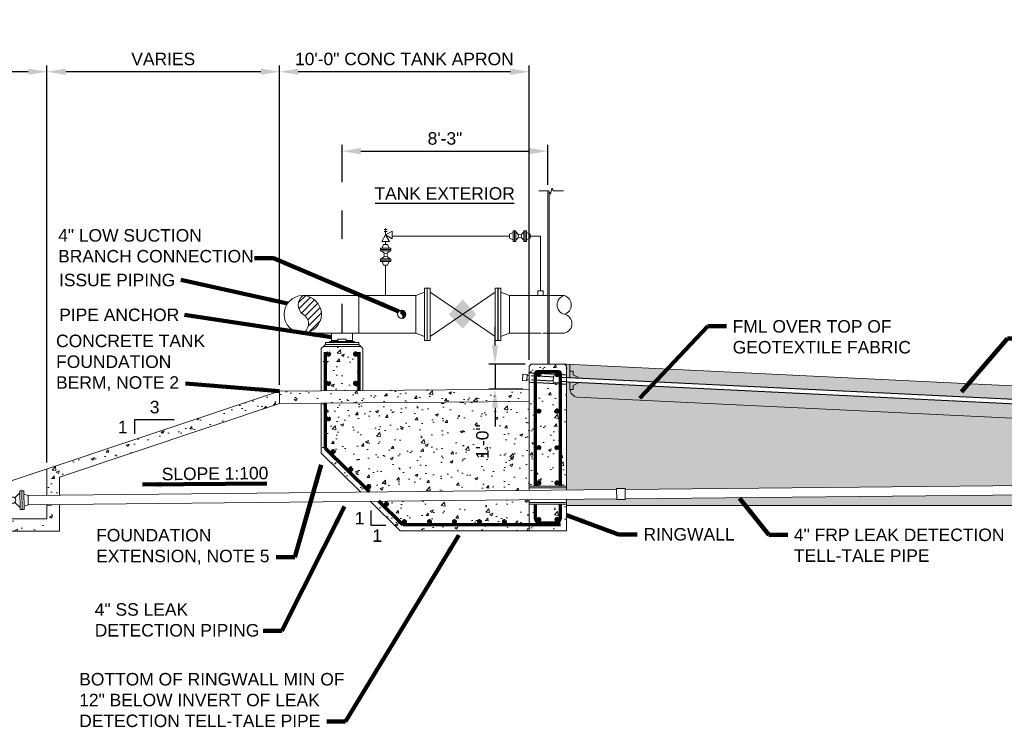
# Model space of a CAD drawing. Header units: inches. Extents: x -263 to 972, y -672 to 266.
# Tile 3 of 5: x 29 to 502, y -444 to -104. Entities that reach past the tile are written whole.
import ezdxf

# ---------------------------------------------------------------- set-up
doc = ezdxf.new("R2010")
doc.units = ezdxf.units.IN
doc.header["$MEASUREMENT"] = 0
doc.linetypes.add('HIDDEN', pattern=[0.19685, 0.15748, -0.03937])
doc.layers.get('DefPoints').update_dxf_attribs({"lineweight": 0})
for name, color, linetype, lineweight in [('G-ANNO-DIMS', 2, 'Continuous', 0), ('G-ANNO-MASK', 1, 'Continuous', 0), ('G-ANNO-NOTE', 4, 'Continuous', 30), ('G-ANNO-PATT', 250, 'Continuous', 0), ('M-DETL-LGHT', 3, 'Continuous', 0), ('M-DETL-MEDM', 5, 'Continuous', 0), ('M-DETL-MLGT', 2, 'Continuous', 0), ('M-DETL-XLGT', 1, 'Continuous', 0), ('S-REIN-RBAR', 1, 'Continuous', 70)]:
    doc.layers.add(name, color=color, linetype=linetype, lineweight=lineweight)
doc.styles.add("AEC_AC_09ArchDims-CC_1-4_1'", font='arial.ttf', dxfattribs={"height": 6})
doc.styles.add("AEC_AC_48Text-LeftTop_1-4_1'", font='arial.ttf', dxfattribs={"height": 6})
doc.dimstyles.new("AEC_AC_09_Arch-Dims_1-4_1'", dxfattribs={"dimtxt": 6, "dimasz": 9, "dimexe": 3, "dimexo": 3, "dimgap": 3, "dimtad": 1, "dimdec": 4, "dimzin": 15, "dimdsep": 46, "dimlunit": 4, "dimtxsty": "AEC_AC_09ArchDims-CC_1-4_1'", "dimcen": 0.09, "dimclrd": 256, "dimclre": 256, "dimazin": 2, "dimtfac": 0.7, "dimtdec": 4, "dimtix": 1, "dimtmove": 1, "dimatfit": 3, "dimfxl": 1, "dimfrac": 1, "dimtolj": 1, "dimtzin": 15, "dimlwd": 30, "dimlwe": 30, "dimarcsym": 0})
doc.dimstyles.new("AEC_AC_48_Notes_1-4_1'", dxfattribs={"dimtxt": 6, "dimasz": 9, "dimexe": 3, "dimexo": 3, "dimgap": 3, "dimtad": 1, "dimjust": 1, "dimdec": 3, "dimzin": 15, "dimdsep": 46, "dimlunit": 5, "dimtxsty": "AEC_AC_48Text-LeftTop_1-4_1'", "dimcen": 0.09, "dimclrd": 256, "dimclre": 256, "dimazin": 2, "dimtfac": 0.7, "dimtdec": 3, "dimtmove": 1, "dimatfit": 1, "dimfxl": 1, "dimfrac": 1, "dimtolj": 1, "dimtzin": 15, "dimlwd": 30, "dimlwe": 30, "dimarcsym": 0})
pattern_1 = [(45, (-2266.6989, -3596.6497), (-0.79549513, 0.79549513), []), (45, (-2266.1686, -3596.6497), (-0.79549513, 0.79549513), [])]

# ---------------------------------------------------------------- blocks, each defined once
blk = doc.blocks.new('WNF 4')
for p, q in [((0, 4.5), (0, -4.5)), ((0, 4.5), (0.94, 4.5)), ((0, -4.49), (0, 4.49)), ((0.94, -4.5), (0.94, 4.5)), ((3, 2.25), (0.94, 2.92)), ((3, 2.25), (3, -2.25)), ((0, -4.5), (0.94, -4.5)), ((3, -2.25), (0.94, -2.92))]:
    blk.add_line(p, q)
blk = doc.blocks.new('PIPEEND')
for centre, radius, start, end in [((0.059, 0.75), 0.257, 103.375, 256.625), ((0.087, 0.25), 0.265, 109.106, 250.894), ((-0.059, 0.25), 0.257, 283.375, 76.625)]:
    blk.add_arc(centre, radius, start, end)
blk = doc.blocks.new('*U33')
at = {"color": 0}
for p, q in [((4.718, 5.248), (4.901, 5.431)), ((4.729, 5.083), (5.037, 5.391)), ((4.794, 4.971), (5.146, 5.323)), ((4.893, 4.893), (5.232, 5.232)), ((4.965, 4.788), (5.295, 5.118)), ((4.977, 4.624), (5.328, 4.974)), ((4.994, 4.464), (5.302, 4.771))]:
    blk.add_line(p, q, dxfattribs=at)
blk = doc.blocks.new('Pipesect')
blk.add_circle((0, 0), 0.5)
at = {"layer": 'M-DETL-XLGT'}
for centre, radius, start, end in [((0.207, 0.25), 0.325, 129.6583, 230.3417), ((-0.124, -0.25), 0.279, 296.4507, 63.5493)]:
    blk.add_arc(centre, radius, start, end, dxfattribs=at)
blk.add_blockref('*U33', (-4.83, -4.936), dxfattribs=at)
blk = doc.blocks.new('WNF 1 12')
for p, q in [((0, 2.5), (0, -2.5)), ((0, 2.5), (0.69, 2.5)), ((0.69, 2.5), (0.69, -2.5)), ((2.44, 0.95), (0.69, 1.73)), ((2.44, 0.95), (2.44, -0.95)), ((0, -2.5), (0.69, -2.5)), ((2.44, -0.95), (0.69, -1.73))]:
    blk.add_line(p, q)
blk = doc.blocks.new('WNF 18')
for p, q in [((1.38, 12.5), (0, 12.5)), ((0, -12.5), (0, 12.5)), ((1.38, 12.5), (1.38, -12.5)), ((5.5, 9), (1.38, 10.59)), ((5.5, 9), (5.5, -9)), ((5.5, -9), (1.38, -10.59)), ((1.38, -12.5), (0, -12.5))]:
    blk.add_line(p, q)
blk = doc.blocks.new('DBB 18')
for p, q in [((-34, 12.5), (-32.62, 12.5)), ((-34, -12.5), (-34, 12.5)), ((-32.62, 12.5), (-32.62, -12.5)), ((-1.36, 10.59), (-32.62, -10.59)), ((-32.62, 10.59), (-1.36, -10.59)), ((-1.36, 12.5), (-1.36, -12.5)), ((0.02, 12.5), (-1.36, 12.5)), ((0, -12.5), (0, 12.5)), ((-34, -12.5), (-32.62, -12.5)), ((0.02, -12.5), (-1.36, -12.5))]:
    blk.add_line(p, q)
blk.add_solid([(-10.45, 0), (-16.99, -6.87), (-16.99, 7.14), (-23.62, 0)])
blk = doc.blocks.new('BLND FLNG 4')
for p, q in [((0.9375, 4.5), (0, 4.5)), ((0, 4.5), (0, -4.5)), ((0.9375, 4.5), (0.9375, -4.5)), ((0.9375, -4.5), (0, -4.5))]:
    blk.add_line(p, q)
blk = doc.blocks.new('A$C179601BE')
for p, q in [((6.35, 1.51), (6.33, 5.08)), ((1.29, 0.04), (4.86, 0.02)), ((7.86, 0), (11.43, -0.01)), ((6.38, -5.06), (6.37, -1.49))]:
    blk.add_line(p, q)
blk.add_circle((6.36, 0.01), 1.5)
at = {"rotation": 45}
for p in [(8.89, 2.52), (3.18, -3.18)]:
    blk.add_blockref('BLND FLNG 4', p, dxfattribs=at)
blk = doc.blocks.new('*D76')
at = {"layer": 'DefPoints', "color": 0, "transparency": 16777216}
for p in [(282.68, -167.56), (282.68, -186.68), (183.68, -257.84)]:
    blk.add_point(p, dxfattribs=at)
at = {"layer": 'G-ANNO-DIMS', "lineweight": 30, "transparency": 16777216}
for p, q in [((183.68, -182.5), (183.68, -164.56)), ((282.68, -183.68), (282.68, -164.56)), ((192.68, -167.56), (273.68, -167.56)), ((183.68, -209.7), (183.68, -196.15)), ((183.68, -254.84), (183.68, -240.97))]:
    blk.add_line(p, q, dxfattribs=at)
at = {"layer": 'G-ANNO-DIMS', "transparency": 16777216}
for points in [[(192.68, -166.06), (192.68, -169.06), (183.68, -167.56)], [(273.68, -166.06), (273.68, -169.06), (282.68, -167.56)]]:
    blk.add_solid(points, dxfattribs=at)
at = {"layer": 'G-ANNO-DIMS', "color": 0, "lineweight": 30, "transparency": 16777216, "insert": (233.18, -161.49), "char_height": 6, "attachment_point": 5, "style": "AEC_AC_09ArchDims-CC_1-4_1'"}
blk.add_mtext('\\A1;8\'-3"', dxfattribs=at)
blk = doc.blocks.new('*D82')
at = {"layer": 'DefPoints', "color": 0, "transparency": 16777216}
for p in [(153.62, -129.39), (273.68, -270.88), (153.62, -282.88)]:
    blk.add_point(p, dxfattribs=at)
at = {"layer": 'G-ANNO-DIMS', "lineweight": 30, "transparency": 16777216}
for p, q in [((153.62, -279.88), (153.62, -126.39)), ((273.68, -267.88), (273.68, -126.39)), ((264.68, -129.39), (162.62, -129.39))]:
    blk.add_line(p, q, dxfattribs=at)
at = {"layer": 'G-ANNO-DIMS', "transparency": 16777216}
for points in [[(162.62, -127.89), (162.62, -130.89), (153.62, -129.39)], [(264.68, -127.89), (264.68, -130.89), (273.68, -129.39)]]:
    blk.add_solid(points, dxfattribs=at)
at = {"layer": 'G-ANNO-DIMS', "color": 0, "lineweight": 30, "transparency": 16777216, "insert": (213.65, -123.29), "char_height": 6, "attachment_point": 5, "style": "AEC_AC_09ArchDims-CC_1-4_1'"}
blk.add_mtext('\\A1;10\'-0" CONC TANK APRON', dxfattribs=at)
blk = doc.blocks.new('*D77')
at = {"layer": 'DefPoints', "color": 0, "transparency": 16777216}
for p in [(41.78, -129.39), (153.62, -282.88), (41.78, -320.15)]:
    blk.add_point(p, dxfattribs=at)
at = {"layer": 'G-ANNO-DIMS', "lineweight": 30, "transparency": 16777216}
for p, q in [((41.78, -317.15), (41.78, -126.39)), ((153.62, -279.88), (153.62, -126.39)), ((144.62, -129.39), (50.78, -129.39))]:
    blk.add_line(p, q, dxfattribs=at)
at = {"layer": 'G-ANNO-DIMS', "transparency": 16777216}
for points in [[(50.78, -127.89), (50.78, -130.89), (41.78, -129.39)], [(144.62, -127.89), (144.62, -130.89), (153.62, -129.39)]]:
    blk.add_solid(points, dxfattribs=at)
at = {"layer": 'G-ANNO-DIMS', "color": 0, "lineweight": 30, "transparency": 16777216, "insert": (97.7, -123.29), "char_height": 6, "attachment_point": 5, "style": "AEC_AC_09ArchDims-CC_1-4_1'"}
blk.add_mtext('\\A1;VARIES', dxfattribs=at)
blk = doc.blocks.new('*D78')
at = {"layer": 'DefPoints', "color": 0, "transparency": 16777216}
for p in [(-30.04, -129.39), (41.78, -320.15), (-30.04, -344.1)]:
    blk.add_point(p, dxfattribs=at)
at = {"layer": 'G-ANNO-DIMS', "lineweight": 30, "transparency": 16777216}
for p, q in [((-30.04, -341.1), (-30.04, -126.39)), ((41.78, -317.15), (41.78, -126.39)), ((32.78, -129.39), (-21.04, -129.39))]:
    blk.add_line(p, q, dxfattribs=at)
at = {"layer": 'G-ANNO-DIMS', "transparency": 16777216}
for points in [[(-21.04, -127.89), (-21.04, -130.89), (-30.04, -129.39)], [(32.78, -127.89), (32.78, -130.89), (41.78, -129.39)]]:
    blk.add_solid(points, dxfattribs=at)
at = {"layer": 'G-ANNO-DIMS', "color": 0, "lineweight": 30, "transparency": 16777216, "insert": (5.87, -123.33), "char_height": 6, "attachment_point": 5, "style": "AEC_AC_09ArchDims-CC_1-4_1'"}
blk.add_mtext('\\A1;6\'-0"', dxfattribs=at)
blk = doc.blocks.new('*D85')
at = {"layer": 'DefPoints', "color": 0, "transparency": 16777216}
for p in [(274.68, -269.88), (257.25, -281.88), (273.68, -281.88)]:
    blk.add_point(p, dxfattribs=at)
at = {"layer": 'G-ANNO-DIMS', "lineweight": 30, "transparency": 16777216}
for p, q in [((257.25, -260.88), (257.25, -251.88)), ((271.68, -269.88), (254.25, -269.88)), ((257.25, -269.88), (257.25, -281.88)), ((270.68, -281.88), (254.25, -281.88)), ((257.25, -290.88), (257.25, -299.88))]:
    blk.add_line(p, q, dxfattribs=at)
at = {"layer": 'G-ANNO-DIMS', "transparency": 16777216}
for points in [[(255.75, -260.88), (258.75, -260.88), (257.25, -269.88)], [(255.75, -290.88), (258.75, -290.88), (257.25, -281.88)]]:
    blk.add_solid(points, dxfattribs=at)
at = {"layer": 'G-ANNO-DIMS', "color": 0, "lineweight": 30, "transparency": 16777216, "insert": (251.19, -307.17), "char_height": 6, "attachment_point": 5, "rotation": 90, "style": "AEC_AC_09ArchDims-CC_1-4_1'"}
blk.add_mtext('\\A1;1\'-0"', dxfattribs=at)

msp = doc.modelspace()

# ---------------------------------------------------------------- hatches: boundary and pattern name
at = {"layer": 'G-ANNO-PATT', "lineweight": 0}
h = msp.add_hatch(dxfattribs=at)
h.set_pattern_fill('AR-CONC', color=256, style=0, pattern_type=2)
h.set_pattern_definition([(50, (181.352, -268.581), (14.345, -1.255), [1.5, -16.5]), (355, (181.352, -268.581), (-2.775, 15.044), [1.2, -13.2]), (100.45, (182.547, -268.685), (11.57, 13.789), [1.275, -14.023]), (46.18, (181.352, -264.581), (21.345, -3.31), [2.25, -24.75]), (96.64, (183.13, -264.857), (18.693, 19.482), [1.912, -21.034]), (351.18, (181.352, -264.58), (18.693, 19.482), [1.8, -19.8]), (21, (183.352, -265.581), (11.938, -8.0524), [1.5, -16.5]), (326, (183.352, -265.581), (4.866, 14.503), [1.2, -13.2]), (71.45, (184.347, -266.252), (16.804, 6.451), [1.275, -14.023]), (37.5, (181.3517, -268.581), (0.2432, 6.6579), [0, -13.04, 0, -13.4, 0, -13.25]), (7.5, (181.352, -268.581), (5.2614, 7.8882), [0, -7.64, 0, -12.74, 0, -5.05]), (327.5, (176.892, -268.581), (10.6764, -0.4511), [0, -5, 0, -15.6, 0, -20.7]), (317.5, (174.892, -268.581), (11.6637, 2.002), [0, -6.5, 0, -10.36, 0, -14.7])])
h.paths.add_polyline_path([(193.68272, -282.54136), (193.68272, -262.4183), (192.68272, -261.4183), (174.68272, -261.4183), (173.68272, -262.4183), (173.68272, -282.70795)])
h = msp.add_hatch(dxfattribs=at)
h.set_pattern_fill('AR-CONC', color=256, style=0, pattern_type=2)
h.set_pattern_definition([(50, (285.453, -271.438), (14.345, -1.255), [1.5, -16.5]), (355, (285.453, -271.438), (-2.775, 15.044), [1.2, -13.2]), (100.45, (286.648, -271.543), (11.57, 13.789), [1.275, -14.023]), (46.18, (285.453, -267.438), (21.345, -3.31), [2.25, -24.75]), (96.64, (287.231, -267.714), (18.693, 19.482), [1.912, -21.034]), (351.18, (285.453, -267.438), (18.693, 19.482), [1.8, -19.8]), (21, (287.453, -268.438), (11.938, -8.052), [1.5, -16.5]), (326, (287.453, -268.438), (4.866, 14.503), [1.2, -13.2]), (71.45, (288.448, -269.11), (16.804, 6.451), [1.275, -14.023]), (37.5, (285.4527, -271.4385), (0.2432, 6.6579), [0, -13.04, 0, -13.4, 0, -13.25]), (7.5, (285.453, -271.4385), (5.2614, 7.8882), [0, -7.64, 0, -12.74, 0, -5.05]), (327.5, (280.993, -271.4385), (10.6764, -0.451), [0, -5, 0, -15.6, 0, -20.7]), (317.5, (278.993, -271.4385), (11.664, 2.002), [0, -6.5, 0, -10.36, 0, -14.7])])
h.paths.add_polyline_path([(291.68265, -275.03304), (291.68265, -270.87508), (290.68265, -269.87508), (283.24522, -269.87508), (282.68272, -269.87508), (274.68272, -269.87508), (273.68272, -270.87508), (273.68272, -274.08956)])
at = {"layer": 'G-ANNO-PATT', "lineweight": 13}
h = msp.add_hatch(dxfattribs=at)
h.set_pattern_fill('AR-SAND', color=256, style=0, pattern_type=2)
h.set_pattern_definition([(37.5, (606.8248, -288.3777), (-0.125987, 3.853648), [0, -3.04, 0, -3.4, 0, -3.25]), (7.5, (606.825, -288.3777), (3.53955, 5.64429), [0, -1.64, 0, -2.74, 0, -1.05]), (327.5, (604.3648, -288.3777), (6.228284, 0.011318), [0, -1, 0, -3.6, 0, -4.7]), (317.5, (604.365, -288.3777), (6.01225, 1.75535), [0, -0.5, 0, -2.36, 0, -2.7])])
h.paths.add_polyline_path([(291.68265, -270.87508), (291.68265, -275.03304), (291.68265, -276.34171), (292.78348, -276.39665), (297.96385, -276.64828), (951.68278, -308.40115), (951.68278, -301.97501), (291.68265, -269.87508), (290.75256, -269.87508)])
at = {"layer": 'G-ANNO-PATT', "lineweight": 0}
h = msp.add_hatch(dxfattribs=at)
h.set_pattern_fill('AR-CONC', color=256, style=0, pattern_type=2)
h.set_pattern_definition([(50, (285.77, -299.697), (14.345, -1.255), [1.5, -16.5]), (355, (285.77, -299.697), (-2.775, 15.044), [1.2, -13.2]), (100.45, (286.966, -299.801), (11.57, 13.789), [1.275, -14.023]), (46.184, (285.77, -295.697), (21.345, -3.31), [2.25, -24.75]), (96.636, (287.549, -295.973), (18.693, 19.482), [1.912, -21.034]), (351.184, (285.77, -295.697), (18.693, 19.482), [1.8, -19.8]), (21, (287.77, -296.697), (11.938, -8.0524), [1.5, -16.5]), (326, (287.77, -296.697), (4.866, 14.503), [1.2, -13.2]), (71.45, (288.765, -297.368), (16.8044, 6.4506), [1.275, -14.023]), (37.5, (285.77, -299.697), (0.2432, 6.6579), [0, -13.04, 0, -13.4, 0, -13.25]), (7.5, (285.77, -299.697), (5.2614, 7.8882), [0, -7.64, 0, -12.74, 0, -5.05]), (327.5, (281.31, -299.697), (10.67645, -0.4511), [0, -5, 0, -15.6, 0, -20.7]), (317.5, (279.31, -299.697), (11.6637, 2.002), [0, -6.5, 0, -10.36, 0, -14.7])])
h.paths.add_polyline_path([(291.68265, -279.53845), (273.68272, -278.59634), (273.68272, -281.87504), (273.68272, -287.87501), (273.68272, -328.56244), (291.68265, -328.50896)])
at = {"layer": 'G-ANNO-PATT', "lineweight": 13}
h = msp.add_hatch(dxfattribs=at)
h.set_pattern_fill('AR-SAND', color=256, style=0, pattern_type=2)
h.set_pattern_definition([(37.5, (401.876, -304.4913), (-0.125987, 3.853648), [0, -3.04, 0, -3.4, 0, -3.25]), (7.5, (401.876, -304.4913), (3.539553, 5.64429), [0, -1.64, 0, -2.74, 0, -1.05]), (327.5, (399.416, -304.4913), (6.228284, 0.011318), [0, -1, 0, -3.6, 0, -4.7]), (317.5, (399.416, -304.4913), (6.012253, 1.75535), [0, -0.5, 0, -2.36, 0, -2.7])])
h.paths.add_polyline_path([(961.68274, -319.87494, -0.387547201), (951.72497, -310.79263), (297.70528, -278.74042), (292.71993, -278.49609), (291.68265, -278.44526), (291.68265, -279.53845), (291.68265, -328.50896), (291.68265, -329.25896), (291.68488, -329.25895), (291.68265, -329.25895), (291.68265, -330.36358), (315.68288, -330.12358), (315.6737, -329.66093), (319.77281, -329.5796), (319.78279, -330.08258), (932.986, -323.95055), (932.98135, -323.25224), (935.8707, -323.22926), (935.87532, -323.92165), (937.13712, -323.90904), (937.13754, -323.90903), (937.12831, -323.00342), (941.52703, -322.95862), (941.53691, -323.92875), (961.1369, -323.72466), (961.12712, -322.76425), (965.52584, -322.71944), (965.59012, -329.03043), (961.1914, -329.07524), (961.18166, -328.11931), (961.13931, -328.11974), (941.58163, -328.31895), (941.59131, -329.26961), (937.19259, -329.31441), (937.18337, -328.4088), (937.18295, -328.4088), (935.90532, -328.42158), (935.90993, -329.11397), (933.02055, -329.13323), (933.016, -328.45047), (319.87206, -334.58191), (319.87859, -334.91086), (315.77949, -334.99219), (315.77216, -334.62291), (291.67808, -334.86385), (291.67847, -334.90318), (291.67847, -336.38401), (291.67847, -337.13401), (291.67847, -337.89025), (316.68255, -337.89025), (966.68272, -337.89025), (966.68272, -319.87494)])
at = {"layer": 'G-ANNO-PATT', "lineweight": 0}
h = msp.add_hatch(dxfattribs=at)
h.set_pattern_fill('AR-CONC', color=256, style=0, pattern_type=2)
h.set_pattern_definition([(50, (44.243, -324.78), (14.3452, -1.255), [1.5, -16.5]), (355, (44.243, -324.78), (-2.775, 15.0438), [1.2, -13.2]), (100.451, (45.439, -324.885), (11.5702, 13.7888), [1.2748, -14.0228]), (46.184, (44.243, -320.78), (21.3448, -3.3104), [2.25, -24.75]), (96.636, (46.022, -321.056), (18.6932, 19.4824), [1.9122, -21.0343]), (351.184, (44.243, -320.78), (18.6932, 19.4824), [1.8, -19.8]), (21, (46.243, -321.78), (11.9381, -8.0524), [1.5, -16.5]), (326, (46.243, -321.78), (4.8663, 14.503), [1.2, -13.2]), (71.451, (47.238, -322.451), (16.8044, 6.4506), [1.2748, -14.0228]), (37.5, (44.243, -324.78), (0.2432, 6.65788), [0, -13.04, 0, -13.4, 0, -13.25]), (7.5, (44.243, -324.78), (5.2614, 7.88823), [0, -7.64, 0, -12.74, 0, -5.05]), (327.5, (39.783, -324.78), (10.67645, -0.4511), [0, -5, 0, -15.6, 0, -20.7]), (317.5, (37.783, -324.78), (11.6637, 2.0021), [0, -6.5, 0, -10.36, 0, -14.7])])
h.paths.add_polyline_path([(47.78638, -332.80254), (47.78638, -324.15347), (153.62176, -288.87501), (153.62176, -282.87504), (41.78218, -320.15489), (41.78218, -332.86259)])
h = msp.add_hatch(dxfattribs=at)
h.set_pattern_fill('AR-CONC', color=256, style=0, pattern_type=2)
h.set_pattern_definition([(50, (204.203, -285.091), (14.3452, -1.255), [1.5, -16.5]), (355, (204.203, -285.091), (-2.775, 15.0438), [1.2, -13.2]), (100.451, (205.399, -285.196), (11.5702, 13.7888), [1.2748, -14.0228]), (46.184, (204.203, -281.091), (21.345, -3.3104), [2.25, -24.75]), (96.636, (205.982, -281.367), (18.693, 19.4824), [1.912, -21.0343]), (351.184, (204.203, -281.091), (18.693, 19.4824), [1.8, -19.8]), (21, (206.203, -282.091), (11.9381, -8.0524), [1.5, -16.5]), (326, (206.203, -282.091), (4.8663, 14.503), [1.2, -13.2]), (71.451, (207.198, -282.762), (16.8044, 6.4506), [1.2748, -14.0228]), (37.5, (204.203, -285.0914), (0.2432, 6.65788), [0, -13.04, 0, -13.4, 0, -13.25]), (7.5, (204.203, -285.0914), (5.2614, 7.8882), [0, -7.64, 0, -12.74, 0, -5.05]), (327.5, (199.743, -285.0914), (10.67645, -0.4511), [0, -5, 0, -15.6, 0, -20.7]), (317.5, (197.743, -285.091), (11.6637, 2.0021), [0, -6.5, 0, -10.36, 0, -14.7])])
h.paths.add_polyline_path([(273.68272, -281.87504), (193.68272, -282.54136), (173.68272, -282.70795), (153.62176, -282.87504), (153.62176, -288.87501), (173.68272, -288.70792), (273.68272, -287.87501)])
h = msp.add_hatch(dxfattribs=at)
h.set_pattern_fill('AR-CONC', color=256, style=0, pattern_type=2)
h.set_pattern_definition([(50, (221.659, -311.762), (14.3452, -1.255), [1.5, -16.5]), (355, (221.659, -311.762), (-2.775, 15.044), [1.2, -13.2]), (100.451, (222.855, -311.867), (11.5702, 13.7888), [1.2748, -14.0228]), (46.184, (221.66, -307.762), (21.345, -3.3104), [2.25, -24.75]), (96.636, (223.438, -308.038), (18.693, 19.482), [1.912, -21.034]), (351.184, (221.66, -307.762), (18.693, 19.482), [1.8, -19.8]), (21, (223.659, -308.762), (11.9381, -8.0524), [1.5, -16.5]), (326, (223.659, -308.762), (4.8663, 14.503), [1.2, -13.2]), (71.451, (224.654, -309.433), (16.8044, 6.4506), [1.2748, -14.0228]), (37.5, (221.659, -311.762), (0.2432, 6.6579), [0, -13.04, 0, -13.4, 0, -13.25]), (7.5, (221.659, -311.762), (5.2614, 7.8882), [0, -7.64, 0, -12.74, 0, -5.05]), (327.5, (217.199, -311.762), (10.67645, -0.4511), [0, -5, 0, -15.6, 0, -20.7]), (317.5, (215.199, -311.762), (11.6637, 2.0021), [0, -6.5, 0, -10.36, 0, -14.7])])
h.paths.add_polyline_path([(273.68272, -330.54358), (273.68272, -329.31244), (273.68272, -328.56244), (273.68272, -287.87501), (173.68272, -288.70792), (173.68272, -312.70878), (192.64114, -331.354)])
h = msp.add_hatch(dxfattribs=at)
h.set_pattern_fill('AR-CONC', color=256, style=0, pattern_type=2)
h.set_pattern_definition([(50, (252.762, -345.101), (14.3452, -1.255), [1.5, -16.5]), (355, (252.762, -345.1), (-2.775, 15.044), [1.2, -13.2]), (100.451, (253.958, -345.205), (11.5702, 13.7888), [1.2748, -14.0228]), (46.184, (252.762, -341.1), (21.345, -3.3104), [2.25, -24.75]), (96.636, (254.541, -341.376), (18.693, 19.482), [1.912, -21.034]), (351.184, (252.762, -341.1), (18.693, 19.482), [1.8, -19.8]), (21, (254.762, -342.101), (11.9381, -8.0524), [1.5, -16.5]), (326, (254.762, -342.1), (4.8663, 14.503), [1.2, -13.2]), (71.451, (255.757, -342.772), (16.8044, 6.4506), [1.2748, -14.0228]), (37.5, (252.7625, -345.1006), (0.2432, 6.6579), [0, -13.04, 0, -13.4, 0, -13.25]), (7.5, (252.7625, -345.1006), (5.2614, 7.8882), [0, -7.64, 0, -12.74, 0, -5.05]), (327.5, (248.3025, -345.1006), (10.67645, -0.4511), [0, -5, 0, -15.6, 0, -20.7]), (317.5, (246.3025, -345.101), (11.6637, 2.0021), [0, -6.5, 0, -10.36, 0, -14.7])])
h.paths.add_polyline_path([(273.68272, -337.18748), (273.68272, -336.43748), (273.68049, -336.43748), (273.68272, -336.43748), (273.68272, -335.0438), (197.1709, -335.80892), (211.63921, -350.0382), (273.68272, -350.0382)])
h = msp.add_hatch(dxfattribs=at)
h.set_pattern_fill('AR-CONC', color=256, style=0, pattern_type=2)
h.set_pattern_definition([(50, (-62.08, -347.958), (14.3452, -1.255), [1.5, -16.5]), (355, (-62.08, -347.958), (-2.775, 15.0438), [1.2, -13.2]), (100.451, (-60.884, -348.063), (11.5702, 13.7888), [1.2748, -14.0228]), (46.184, (-62.08, -343.958), (21.3448, -3.3104), [2.25, -24.75]), (96.636, (-60.3, -344.234), (18.6932, 19.4824), [1.9122, -21.0343]), (351.184, (-62.08, -343.958), (18.6932, 19.4824), [1.8, -19.8]), (21, (-60.08, -344.958), (11.9381, -8.0524), [1.5, -16.5]), (326, (-60.08, -344.958), (4.8663, 14.503), [1.2, -13.2]), (71.451, (-59.085, -345.629), (16.8044, 6.4506), [1.2748, -14.0228]), (37.5, (-62.0796, -347.958), (0.2432, 6.65788), [0, -13.04, 0, -13.4, 0, -13.25]), (7.5, (-62.0796, -347.958), (5.2614, 7.88823), [0, -7.64, 0, -12.74, 0, -5.05]), (327.5, (-66.5396, -347.958), (10.67645, -0.4511), [0, -5, 0, -15.6, 0, -20.7]), (317.5, (-68.54, -347.958), (11.6637, 2.0021), [0, -6.5, 0, -10.36, 0, -14.7])])
h.paths.add_polyline_path([(-78.20241, -344.1535), (-78.20241, -345.61401), (-78.20241, -356.15345), (-72.20244, -356.15345), (-66.20246, -350.15347), (47.78638, -350.15347), (47.78638, -337.30277), (41.78638, -337.36277), (41.78638, -344.1535), (-30.21362, -344.1535)])
h = msp.add_hatch(dxfattribs=at)
h.set_pattern_fill('AR-CONC', color=256, style=0, pattern_type=2)
h.set_pattern_definition([(50, (285.77, -346.371), (14.345, -1.255), [1.5, -16.5]), (355, (285.77, -346.37), (-2.775, 15.044), [1.2, -13.2]), (100.45, (286.966, -346.475), (11.57, 13.789), [1.275, -14.023]), (46.18, (285.77, -342.37), (21.345, -3.31), [2.25, -24.75]), (96.64, (287.549, -342.647), (18.693, 19.482), [1.912, -21.034]), (351.18, (285.77, -342.37), (18.693, 19.482), [1.8, -19.8]), (21, (287.77, -343.371), (11.938, -8.052), [1.5, -16.5]), (326, (287.77, -343.37), (4.866, 14.503), [1.2, -13.2]), (71.45, (288.765, -344.042), (16.804, 6.451), [1.275, -14.023]), (37.5, (285.77, -346.3706), (0.2432, 6.6579), [0, -13.04, 0, -13.4, 0, -13.25]), (7.5, (285.77, -346.3706), (5.2614, 7.8882), [0, -7.64, 0, -12.74, 0, -5.05]), (327.5, (281.31, -346.3706), (10.6764, -0.451), [0, -5, 0, -15.6, 0, -20.7]), (317.5, (279.31, -346.371), (11.664, 2.002), [0, -6.5, 0, -10.36, 0, -14.7])])
h.paths.add_polyline_path([(291.67847, -350.0382), (291.67847, -337.89025), (291.67847, -337.13401), (273.68272, -337.18748), (273.68272, -350.0382)])
at = {"layer": 'M-DETL-MLGT'}
h = msp.add_hatch(dxfattribs=at)
h.set_pattern_fill('ANSI32', color=256, pattern_type=2)
h.set_pattern_definition(pattern_1)
h.paths.add_polyline_path([(273.43491, -274.07657), (291.54484, -275.02582), (291.54484, -275.02005)])
h = msp.add_hatch(dxfattribs=at)
h.set_pattern_fill('ANSI32', color=256, pattern_type=2)
h.set_pattern_definition(pattern_1)
h.paths.add_polyline_path([(273.43491, -274.07657), (291.54484, -275.02582), (291.54484, -275.02005)])
at = {"layer": 'S-REIN-RBAR'}
h = msp.add_hatch(color=256, dxfattribs=at)
edge = h.paths.add_edge_path()
edge.add_arc((177.11816, -265.03979), 0.5, 0, 360)
h = msp.add_hatch(color=256, dxfattribs=at)
edge = h.paths.add_edge_path()
edge.add_arc((190.24728, -265.03979), 0.5, 0, 360)
h = msp.add_hatch(color=256, dxfattribs=at)
edge = h.paths.add_edge_path()
edge.add_arc((278.28503, -274.82221), 0.5, 0, 360)
h = msp.add_hatch(color=256, dxfattribs=at)
edge = h.paths.add_edge_path()
edge.add_arc((287.08033, -274.82221), 0.5, 0, 360)
h = msp.add_hatch(color=256, dxfattribs=at)
edge = h.paths.add_edge_path()
edge.add_arc((177.11816, -279.11002), 0.5, 0, 360)
h = msp.add_hatch(color=256, dxfattribs=at)
edge = h.paths.add_edge_path()
edge.add_arc((190.24728, -279.11002), 0.5, 0, 360)
h = msp.add_hatch(color=256, dxfattribs=at)
edge = h.paths.add_edge_path()
edge.add_arc((278.28503, -292.44028), 0.5, 0, 360)
h = msp.add_hatch(color=256, dxfattribs=at)
edge = h.paths.add_edge_path()
edge.add_arc((287.08033, -292.44028), 0.5, 0, 360)
h = msp.add_hatch(color=256, dxfattribs=at)
edge = h.paths.add_edge_path()
edge.add_arc((177.11816, -296.21632), 0.5, 0, 360)
h = msp.add_hatch(color=256, dxfattribs=at)
edge = h.paths.add_edge_path()
edge.add_arc((179.40377, -311.84618), 0.5, 0, 360)
h = msp.add_hatch(color=256, dxfattribs=at)
edge = h.paths.add_edge_path()
edge.add_arc((278.28503, -310.05836), 0.5, 0, 360)
h = msp.add_hatch(color=256, dxfattribs=at)
edge = h.paths.add_edge_path()
edge.add_arc((287.08033, -310.05836), 0.5, 0, 360)
h = msp.add_hatch(color=256, dxfattribs=at)
edge = h.paths.add_edge_path()
edge.add_arc((187.95972, -320.26078), 0.5, 0, 360)
h = msp.add_hatch(color=256, dxfattribs=at)
edge = h.paths.add_edge_path()
edge.add_arc((278.28503, -327.00574), 0.5, 0, 360)
h = msp.add_hatch(color=256, dxfattribs=at)
edge = h.paths.add_edge_path()
edge.add_arc((287.08033, -327.00574), 0.5, 0, 360)
h = msp.add_hatch(color=256, dxfattribs=at)
edge = h.paths.add_edge_path()
edge.add_arc((196.51568, -328.67539), 0.5, 0, 360)
h = msp.add_hatch(color=256, dxfattribs=at)
edge = h.paths.add_edge_path()
edge.add_arc((205.07164, -337.09), 0.5, 0, 360)
h = msp.add_hatch(color=256, dxfattribs=at)
edge = h.paths.add_edge_path()
edge.add_arc((213.747, -345.61464), 0.5, 0, 360)
h = msp.add_hatch(color=256, dxfattribs=at)
edge = h.paths.add_edge_path()
edge.add_arc((225.747, -345.61464), 0.5, 0, 360)
h = msp.add_hatch(color=256, dxfattribs=at)
edge = h.paths.add_edge_path()
edge.add_arc((237.747, -345.61464), 0.5, 0, 360)
h = msp.add_hatch(color=256, dxfattribs=at)
edge = h.paths.add_edge_path()
edge.add_arc((249.747, -345.61464), 0.5, 0, 360)
h = msp.add_hatch(color=256, dxfattribs=at)
edge = h.paths.add_edge_path()
edge.add_arc((261.747, -345.61464), 0.5, 0, 360)
h = msp.add_hatch(color=256, dxfattribs=at)
edge = h.paths.add_edge_path()
edge.add_arc((278.28503, -344.62382), 0.5, 0, 360)
h = msp.add_hatch(color=256, dxfattribs=at)
edge = h.paths.add_edge_path()
edge.add_arc((287.08033, -344.62382), 0.5, 0, 360)

# ---------------------------------------------------------------- linework, layer by layer
at = {"layer": 'G-ANNO-MASK'}
for p, q in [((278.31016, -186.68272), (283.11797, -186.68272)), ((283.92907, -188.1671), (283.11797, -186.68272)), ((284.49993, -185.40102), (283.92907, -188.1671)), ((285.29696, -186.68272), (284.49993, -185.40102)), ((285.29696, -186.68272), (290.19765, -186.68272))]:
    msp.add_line(p, q, dxfattribs=at)
at = {"layer": 'G-ANNO-NOTE'}
for p, q in [((199.57063, -192.48048), (266.49528, -192.48048)), ((103.02013, -296.66284), (83.90064, -296.66284)), ((83.90064, -296.66284), (83.90064, -303.34085))]:
    msp.add_line(p, q, dxfattribs=at)
at = {"layer": 'G-ANNO-NOTE', "linetype": 'Continuous'}
for p, q in [((197.50203, -340.2176), (197.50203, -347.28628)), ((197.50203, -347.28628), (204.68945, -347.28628))]:
    msp.add_line(p, q, dxfattribs=at)
at = {"layer": 'G-ANNO-PATT', "lineweight": 0}
for centre, radius, start, end in [((213.20584, -244.95775), 1.2988, 129.6582609, 230.3417391), ((211.87948, -246.95755), 1.11681, 296.4507068, 63.5492932)]:
    msp.add_arc(centre, radius, start, end, dxfattribs=at)
at = {"layer": 'M-DETL-LGHT'}
for p, q in [((203.92768, -205.18955), (205.35495, -205.18955)), ((203.92768, -206.17692), (205.35495, -206.17692)), ((204.64131, -207.8314), (204.64131, -204.66145))]:
    msp.add_line(p, q, dxfattribs=at)
at = {"layer": 'M-DETL-LGHT', "color": 3}
for p, q in [((219.17153, -236.95767), (164.77809, -236.95767)), ((191.77809, -236.95767), (191.77809, -254.95767)), ((279.38863, -236.95767), (264.18718, -236.95767)), ((290.68265, -236.95767), (280.18275, -236.95767)), ((219.17162, -254.95767), (164.77809, -254.95767)), ((279.38863, -254.95767), (264.18718, -254.95767)), ((290.68265, -254.95767), (280.18275, -254.95767)), ((294.86804, -273.25441), (293.26596, -273.25441)), ((294.86804, -275.02707), (294.86804, -273.25441)), ((297.70528, -278.74042), (294.868, -280.22623)), ((297.96385, -276.64828), (294.86804, -275.02707)), ((273.68272, -281.87504), (193.68272, -282.54136)), ((294.868, -281.99889), (293.28769, -281.99889)), ((294.868, -280.22623), (294.868, -281.99889)), ((319.78279, -330.08258), (932.986, -323.95055)), ((32.76582, -332.95275), (315.68288, -330.12358)), ((273.68272, -328.56244), (291.68265, -328.50896)), ((273.68495, -329.31244), (291.68488, -329.25895)), ((319.77281, -329.5796), (315.6737, -329.66093)), ((315.6737, -329.66093), (315.77949, -334.99219)), ((319.77281, -329.5796), (319.87859, -334.91086)), ((319.87206, -334.58191), (933.016, -328.45047)), ((32.81079, -337.45252), (315.77216, -334.62291)), ((319.87859, -334.91086), (315.77949, -334.99219)), ((273.68049, -336.43748), (291.67624, -336.38401)), ((273.68272, -337.18748), (291.67847, -337.13401))]:
    msp.add_line(p, q, dxfattribs=at)
at = {"layer": 'M-DETL-LGHT', "flags": 128}
for points in [[(270.52715, -277.77521), (270.67949, -274.77908), (270.52715, -277.77521), (272.53198, -277.88146), (272.68905, -274.88439), (270.67916, -274.77906)], [(285.3128, -275.5472), (288.68318, -275.72383), (288.52617, -278.71972), (285.1558, -278.5431), (285.3128, -275.5472)]]:
    msp.add_lwpolyline(points, dxfattribs=at)
at = {"layer": 'M-DETL-LGHT', "linetype": 'HIDDEN'}
for points in [[(291.68265, -276.34171), (292.78348, -276.39665), (966.68272, -309.12973)], [(291.68265, -278.44526), (292.71993, -278.49609), (966.68272, -311.52568)]]:
    msp.add_lwpolyline(points, dxfattribs=at)
at = {"layer": 'M-DETL-LGHT', "color": 3}
msp.add_circle((212.37694, -245.95765), 1.9998, dxfattribs=at)
at = {"layer": 'M-DETL-LGHT'}
for points in [[(206.47412, -211.00591), (204.64131, -207.8314), (202.80851, -211.00591)], [(207.81582, -205.99859), (204.64131, -207.8314), (207.81582, -209.6642)]]:
    msp.add_3dface(points, dxfattribs=at)
at = {"layer": 'M-DETL-LGHT', "color": 3}
msp.add_3dface([(277.84655, -236.95767), (277.84655, -234.72676), (280.36492, -234.72676), (280.36492, -236.95767)], dxfattribs=at)
at = {"layer": 'M-DETL-MEDM'}
for p, q in [((204.64131, -211.00591), (204.64131, -212.4234)), ((207.81582, -208.40168), (264.25667, -208.40168)), ((274.13531, -208.40168), (279.10573, -208.40168)), ((279.10573, -208.40168), (279.10573, -234.72676)), ((204.64131, -222.30204), (204.64131, -236.95767)), ((293.26596, -270.09746), (293.26596, -276.42009)), ((293.26596, -278.52285), (293.26596, -281.76721)), ((296.70963, -285.72833), (922.87719, -316.18277))]:
    msp.add_line(p, q, dxfattribs=at)
msp.add_arc((297.26596, -281.76721), 4, 180, 262.0052329, dxfattribs=at)
at = {"layer": 'M-DETL-MLGT'}
for p, q in [((282.68272, -186.68272), (282.68272, -269.87508)), ((283.24522, -186.91559), (283.24522, -269.87508)), ((178.68626, -258.95767), (178.68626, -254.95767)), ((178.68626, -258.95767), (178.68626, -254.95767)), ((188.67918, -258.95767), (188.67918, -254.95767)), ((188.67918, -258.95767), (188.67918, -254.95767)), ((175.66697, -260.43405), (175.66697, -259.4498)), ((175.66697, -259.4498), (191.69847, -259.4498)), ((189.68272, -258.95767), (177.68272, -258.95767)), ((181.68272, -258.48523), (178.68626, -258.48523)), ((181.68272, -257.83987), (181.68272, -258.95767)), ((181.68272, -257.83987), (185.68272, -257.83987)), ((181.68272, -259.4498), (185.68272, -259.4498)), ((185.68272, -257.83987), (185.68272, -258.95767)), ((188.67918, -258.48523), (185.68272, -258.48523)), ((191.69847, -260.43405), (191.69847, -259.4498)), ((174.68272, -261.4183), (173.68272, -262.4183)), ((173.68272, -282.70795), (173.68272, -262.4183)), ((174.68272, -261.4183), (175.66697, -260.43405)), ((192.68272, -261.4183), (174.68272, -261.4183)), ((191.69847, -260.43405), (175.66697, -260.43405)), ((192.68272, -261.4183), (191.69847, -260.43405)), ((192.68272, -261.4183), (193.68272, -262.4183)), ((193.68272, -262.4183), (193.68272, -282.54136)), ((273.68272, -270.87508), (274.68272, -269.87508)), ((291.68265, -269.87508), (274.68272, -269.87508)), ((290.68265, -269.87508), (291.68265, -270.87508)), ((290.68527, -269.80273), (291.68265, -270.87508)), ((291.68265, -269.87508), (951.68278, -301.97501)), ((273.68272, -270.87508), (273.68272, -330.54358)), ((291.68265, -270.87508), (291.68265, -330.36358)), ((273.68272, -281.87504), (153.62176, -282.87504)), ((153.62176, -282.87504), (153.62176, -288.87501)), ((273.68272, -287.87501), (153.62176, -288.87501)), ((173.68272, -312.70878), (173.68272, -288.70792)), ((192.64114, -331.354), (173.68272, -312.70878)), ((41.78218, -320.15489), (41.78218, -332.86259)), ((47.78638, -324.15347), (47.78638, -332.80254)), ((211.63921, -350.0382), (197.1709, -335.80892)), ((273.68272, -335.0382), (273.68272, -350.08373)), ((291.67847, -334.90318), (291.67847, -350.0382)), ((41.78638, -337.36277), (41.78638, -344.1535)), ((47.78638, -337.30277), (47.78638, -350.15347)), ((291.67847, -337.89025), (966.68272, -337.89025)), ((291.67847, -337.89025), (316.68255, -337.89025)), ((41.78638, -344.1535), (-78.20241, -344.1535)), ((47.78638, -350.15347), (-66.20246, -350.15347)), ((291.67847, -350.0382), (211.63921, -350.0382))]:
    msp.add_line(p, q, dxfattribs=at)
at = {"layer": 'M-DETL-MLGT', "linetype": 'HIDDEN'}
for p, q in [((291.68265, -275.03304), (273.68265, -274.08956)), ((273.68272, -277.40104), (272.56025, -277.34222)), ((273.68272, -275.39835), (272.66491, -275.34501)), ((291.68265, -279.53845), (273.68265, -278.59634)), ((285.28872, -276.0066), (274.64299, -275.44868)), ((285.18406, -278.0038), (274.6708, -277.45283)), ((291.68265, -278.34438), (288.55443, -278.18044)), ((291.68265, -276.34169), (288.6591, -276.18323))]:
    msp.add_line(p, q, dxfattribs=at)
msp.add_lwpolyline([(270.66356, -275.0923), (270.66352, -275.09229)], dxfattribs=at)
at = {"layer": 'M-DETL-MLGT', "flags": 128}
for points in [[(-30.21362, -344.1535), (153.62176, -282.87504)], [(47.78638, -324.15347), (153.62176, -288.87501)]]:
    msp.add_lwpolyline(points, dxfattribs=at)
at = {"layer": 'M-DETL-MLGT'}
msp.add_3dface([(177.68272, -258.95767), (189.68272, -258.95767), (189.68272, -259.4498), (177.68272, -259.4498)], dxfattribs=at)
at = {"layer": 'S-REIN-RBAR'}
for p, q in [((175.68272, -282.69129), (175.68272, -264.19345)), ((191.68272, -264.19345), (191.68272, -282.55802)), ((175.68272, -310.46851), (175.68272, -288.69126)), ((196.8845, -331.31156), (175.68272, -310.46851)), ((212.88182, -347.0382), (201.41609, -335.76647)), ((276.77089, -344.24692), (276.77089, -337.1783)), ((288.59448, -337.14317), (288.59448, -344.24692)), ((288.80298, -347.0382), (212.88182, -347.0382)), ((286.59448, -346.24692), (278.77089, -346.24692))]:
    msp.add_line(p, q, dxfattribs=at)
at = {"layer": 'S-REIN-RBAR', "flags": 128}
for points in [[(177.11816, -264.53979, -1), (177.11816, -265.53979, -1), (177.11816, -264.53979)], [(190.24728, -264.53979, 1), (190.24728, -265.53979, 1), (190.24728, -264.53979)], [(276.77089, -274.42307, -0.414213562), (277.77089, -273.42307), (287.59448, -273.42307, -0.414213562), (288.59448, -274.42307), (288.59448, -274.98112)], [(278.28503, -274.32221, -1), (278.28503, -275.32221, -1), (278.28503, -274.32221)], [(287.08033, -274.32221, 1), (287.08033, -275.32221, 1), (287.08033, -274.32221)], [(177.11816, -278.61002, -1), (177.11816, -279.61002, -1), (177.11816, -278.61002)], [(190.24728, -278.61002, 1), (190.24728, -279.61002, 1), (190.24728, -278.61002)], [(278.28503, -291.94028, -1), (278.28503, -292.94028, -1), (278.28503, -291.94028)], [(287.08033, -291.94028, 1), (287.08033, -292.94028, 1), (287.08033, -291.94028)], [(177.11816, -295.71632, -1), (177.11816, -296.71632, -1), (177.11816, -295.71632)], [(179.75732, -311.49262, -1), (179.05021, -312.19973, -1), (179.75732, -311.49262)], [(278.28503, -310.55836, 1), (278.28503, -309.55836, 1), (278.28503, -310.55836)], [(287.08033, -310.55836, -1), (287.08033, -309.55836, -1), (287.08033, -310.55836)], [(188.31328, -319.90723, 1), (187.60617, -320.61434, 1), (188.31328, -319.90723)], [(278.28503, -327.50574, 1), (278.28503, -326.50574, 1), (278.28503, -327.50574)], [(287.08033, -327.50574, -1), (287.08033, -326.50574, -1), (287.08033, -327.50574)], [(196.86923, -328.32184, 1), (196.16213, -329.02894, 1), (196.86923, -328.32184)], [(205.42519, -336.73644, 1), (204.71808, -337.44355, 1), (205.42519, -336.73644)], [(214.10055, -345.26109, 1), (213.39344, -345.96819, 1), (214.10055, -345.26109)], [(226.10055, -345.26109, 1), (225.39344, -345.96819, 1), (226.10055, -345.26109)], [(238.10055, -345.26109, 1), (237.39344, -345.96819, 1), (238.10055, -345.26109)], [(250.10055, -345.26109, 1), (249.39344, -345.96819, 1), (250.10055, -345.26109)], [(262.10055, -345.26109, 1), (261.39344, -345.96819, 1), (262.10055, -345.26109)], [(278.28503, -345.12382, 1), (278.28503, -344.12382, 1), (278.28503, -345.12382)], [(287.08033, -345.12382, -1), (287.08033, -344.12382, -1), (287.08033, -345.12382)]]:
    msp.add_lwpolyline(points, format="xyb", dxfattribs=at)
for points in [[(276.77089, -328.55327), (276.77089, -274.42307)], [(288.59448, -274.98112), (288.59448, -328.51813)]]:
    msp.add_lwpolyline(points, dxfattribs=at)
at = {"layer": 'S-REIN-RBAR'}
for centre, start, end in [((278.77089, -344.24692), 180, 270), ((286.59448, -344.24692), 270, 0)]:
    msp.add_arc(centre, 2, start, end, dxfattribs=at)

# ---------------------------------------------------------------- block references
at = {"layer": 'G-ANNO-PATT', "color": 3, "lineweight": 0, "xscale": 17.99999999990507, "yscale": 17.99999999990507, "zscale": 17.99999999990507}
msp.add_blockref('Pipesect', (164.77809, -245.95767), dxfattribs=at)
at = {"layer": 'G-ANNO-PATT', "lineweight": 0, "xscale": 3.999599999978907, "yscale": 3.999599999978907, "zscale": 3.999599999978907}
msp.add_blockref('*U33', (193.06076, -265.69956), dxfattribs=at)
at = {"layer": 'M-DETL-LGHT', "color": 3}
for name, p, xscale, yscale, zscale, rotation in [('A$C179601BE', (266.69368, -205.90169), 0.5555544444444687, 0.5555544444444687, 0.5555544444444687, 314.9999999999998), ('A$C179601BE', (207.14131, -214.8604), 0.5555544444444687, 0.5555544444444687, 0.5555544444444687, 224.9999999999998), ('PIPEEND', (290.68265, -236.95767), 17.99999999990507, 17.99999999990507, 17.99999999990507, 180)]:
    msp.add_blockref(name, p, dxfattribs=dict(at, xscale=xscale, yscale=yscale, zscale=zscale, rotation=rotation))
at = {"layer": 'M-DETL-LGHT', "color": 3, "yscale": -1}
for name, p, rotation in [('WNF 1 12', (266.69368, -208.40168), 180), ('WNF 1 12', (204.64131, -214.8604), 89.99999999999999), ('WNF 18', (224.67151, -245.95765), 180)]:
    msp.add_blockref(name, p, dxfattribs=dict(at, rotation=rotation))
at = {"layer": 'M-DETL-LGHT', "color": 3}
for name, p in [('WNF 1 12', (271.69831, -208.40168)), ('DBB 18', (258.67151, -245.95765)), ('WNF 18', (258.68719, -245.95765))]:
    msp.add_blockref(name, p, dxfattribs=at)
for name, p, rotation in [('WNF 1 12', (204.64131, -219.86503), 270), ('A$C179601BE', (20.73557, -330.82293), 315.572938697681), ('WNF 4', (29.78847, -335.23263), 0.572938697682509)]:
    msp.add_blockref(name, p, dxfattribs=dict(at, rotation=rotation))

# ---------------------------------------------------------------- texts
at = {"layer": 'G-ANNO-NOTE', "char_height": 6, "style": "AEC_AC_48Text-LeftTop_1-4_1'"}
for s, insert, attachment_point in [('TANK EXTERIOR', (199.24775, -184.89335), 1), ('4" LOW SUCTION\\PBRANCH CONNECTION', (47.14398, -221.11134), 7), ('ISSUE PIPING', (47.57429, -232.56424), 7), ('PIPE ANCHOR', (47.66116, -249.28705), 7), ('3', (93.56348, -290.57335), 5), ('1', (78.21288, -300.08931), 5), ('1', (192.12082, -343.9121), 5), ('1', (200.58894, -352.27958), 5), ('RINGWALL', (328.65201, -351.6872), 4)]:
    msp.add_mtext(s, dxfattribs=dict(at, insert=insert, attachment_point=attachment_point))
for s, insert, width, attachment_point in [('FML OVER TOP OF GEOTEXTILE FABRIC', (371.55361, -264.84086), 85.5006526, 7), ('CONCRETE TANK FOUNDATION BERM, NOTE 2', (46.15929, -282.83525), 72.7090316, 7), ('FOUNDATION EXTENSION, NOTE 5', (65.43682, -349.07382), 86.2663484, 1), ('4" FRP LEAK DETECTION TELL-TALE PIPE', (400.99714, -364.89836), 108.7988595, 7), ('4" SS LEAK\\PDETECTION PIPING', (64.75804, -384.7702), 83.6587123, 1), ('BOTTOM OF RINGWALL MIN OF 12" BELOW INVERT OF LEAK DETECTION TELL-TALE PIPE', (57.28292, -418.2733), 131.8838559, 1)]:
    msp.add_mtext(s, dxfattribs=dict(at, insert=insert, width=width, attachment_point=attachment_point))
at = {"layer": 'G-ANNO-NOTE', "insert": (122.63919, -325.53955), "char_height": 6, "attachment_point": 8, "rotation": 0.5729387, "style": "AEC_AC_48Text-LeftTop_1-4_1'"}
msp.add_mtext('SLOPE 1:100', dxfattribs=at)

# ---------------------------------------------------------------- dimensions: what is measured, and where the dimension line sits
at = {"layer": 'G-ANNO-DIMS', "lineweight": 30}
for base, p1, p2, text, picture, middle in [((153.62176, -129.39113), (273.68272, -270.87508), (153.62176, -282.87504), '10\'-0" CONC TANK APRON', '*D82', (213.65224, -123.28676)), ((-30.03823, -129.39113), (41.78218, -320.15489), (-30.03823, -344.09503), '6\'-0"', '*D78', (5.87197, -123.32769)), ((41.78218, -129.39113), (153.62176, -282.87504), (41.78218, -320.15489), 'VARIES', '*D77', (97.70197, -123.28881))]:
    dim = msp.add_linear_dim(base=base, p1=p1, p2=p2, angle=180, text=text, dimstyle="AEC_AC_09_Arch-Dims_1-4_1'", dxfattribs=at)
    dim.commit()
    dim.dimension.update_dxf_attribs({"geometry": picture, "text_midpoint": middle})
dim = msp.add_linear_dim(base=(282.68272, -167.55882), p1=(183.68272, -257.83987), p2=(282.68272, -186.68272), dimstyle="AEC_AC_09_Arch-Dims_1-4_1'", dxfattribs=at)
dim.commit()
dim.dimension.update_dxf_attribs({"geometry": '*D76', "text_midpoint": (233.18272, -161.49334)})
dim = msp.add_linear_dim(base=(257.24963, -281.87504), p1=(274.68272, -269.87508), p2=(273.68272, -281.87504), angle=270, dimstyle="AEC_AC_09_Arch-Dims_1-4_1'", dxfattribs=at)
dim.commit()
dim.dimension.update_dxf_attribs({"geometry": '*D85', "text_midpoint": (257.24963, -307.16924), "dimtype": 160})

# ---------------------------------------------------------------- leaders
at = {"layer": 'G-ANNO-NOTE', "lineweight": 30, "annotation_type": 0, "has_hookline": 1}
for points, hookline_direction, text_width in [([(210.96287, -244.54358), (150.65793, -219.04533), (141.65793, -219.04533)], 1, 92.76671), ([(157.40511, -240.79635), (106.12032, -229.46134)], 1, 54.58936), ([(178.68626, -256.85941), (107.97972, -246.18415)], 1, 57), ([(326.95718, -286.31949), (359.55361, -251.63278), (368.55361, -251.63278)], 0, 84.92087), ([(481.60844, -283.27001), (503.63355, -257.53768), (512.63355, -257.53768)], 0, 118.72715), ([(153.62176, -282.87504), (108.39292, -279.18815)], 1, 71.28377), ([(173.68272, -318.34321), (160.94114, -362.66442), (151.94114, -362.66442)], 1, 82.37108), ([(374.78393, -334.26751), (388.99714, -351.8915), (397.99714, -351.8915)], 0, 100.45703), ([(184.88797, -338.27586), (154.77633, -397.97828), (145.77633, -397.97828)], 1, 78), ([(291.67847, -342.47069), (316.65201, -351.6872), (325.65201, -351.6872)], 0, 42.82265), ([(239.84564, -352.11628), (185.34772, -441.58656), (176.34772, -441.58656)], 1, 126.59345)]:
    msp.add_leader(points, dimstyle="AEC_AC_48_Notes_1-4_1'", override={"dimtad": 0, "dimclrd": 0, "dimlwd": 65534}, dxfattribs=dict(at, hookline_direction=hookline_direction, text_width=text_width))
at = {"layer": 'G-ANNO-NOTE', "lineweight": 30}
msp.add_leader([(87.71596, -327.79669), (147.52847, -327.17524)], dimstyle="AEC_AC_48_Notes_1-4_1'", override={"dimclrd": 0, "dimlwd": 65534}, dxfattribs=at)

doc.saveas('drawing.dxf')
